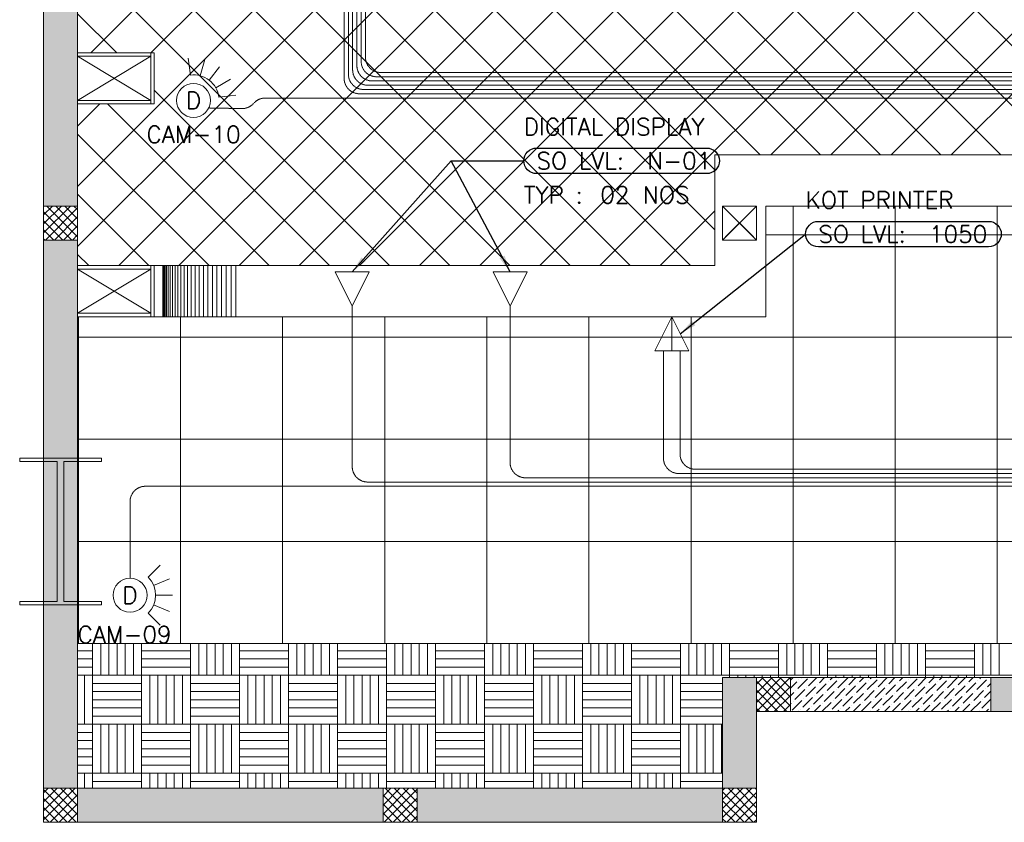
# Model space of a CAD drawing. Header units: millimetres. Extents: x -150 to 17700, y -13097 to 13830.
# Tile 2 of 67: x -140 to 5646, y 0 to 4714. Entities that reach past the tile are written whole.
import ezdxf
from ezdxf.enums import TextEntityAlignment as Align

# ---------------------------------------------------------------- set-up
doc = ezdxf.new("R2010")
doc.units = ezdxf.units.MM
doc.header["$MEASUREMENT"] = 0
doc.linetypes.add('HIDDENX2', pattern=[0.75, 0.5, -0.25])
doc.layers.get('0').update_dxf_attribs({"lineweight": 5})
doc.layers.add('ELEC-SO-LVL-TAG', color=7, linetype='Continuous')
for name, color, linetype, lineweight, true_color in [('M-MEP-ELIT-CABLE', 7, 'HIDDENX2', 20, 0x960000), ('M-MEP-ELIT-DEVICES', 5, 'Continuous', 20, 0x0000ff), ('M-MEP-ELTV-CABLE', 7, 'HIDDENX2', 20, 0x007d00), ('M-MEP-ELTV-CAM', 5, 'Continuous', 20, 0x0000ff), ('RCP XREF$0$A-200MM', 9, 'Continuous', 0, 0x808080), ('RCP XREF$0$A-CEILING-01', 9, 'Continuous', 0, 0x808080), ('RCP XREF$0$A-CEILING-02', 9, 'Continuous', 0, 0x808080), ('RCP XREF$0$A-CEILING-03', 9, 'Continuous', 0, 0x808080), ('RCP XREF$0$A-EQUIP', 9, 'Continuous', 0, 0x808080), ('RCP XREF$0$A-Wall & Column', 9, 'Continuous', 0, 0x808080), ('RCP XREF$0$Column', 9, 'Continuous', 0, 0x808080), ('RCP XREF$0$ND_26_HATCH', 9, 'Continuous', 0, 0x808080), ('RCP XREF$0$XR-CP-DS$0$A-DOWN LIG', 9, 'Continuous', 0, 0x808080)]:
    doc.layers.add(name, color=color, linetype=linetype, lineweight=lineweight, true_color=true_color)
doc.layers.add('M-MEP-ELLG-TEXT', color=7, linetype='Continuous', lineweight=15)
doc.layers.add('M-MEP-GEN', color=7, linetype='Continuous', lineweight=5)
doc.styles.add('Oswald Light', font='txt')
doc.styles.add('ROMANS-100', font='romans.shx')
doc.styles.get("Standard").update_dxf_attribs({"font": 'romans.shx'})
doc.dimstyles.new('MDS-50', dxfattribs={"dimtxt": 100, "dimasz": 100, "dimexe": 50, "dimexo": 50, "dimgap": 25, "dimtad": 1, "dimdec": 0, "dimtxsty": 'Oswald Light', "dimcen": 0, "dimdle": 1.5875, "dimazin": 0, "dimtfac": 1, "dimtdec": 0, "dimtix": 1, "dimtmove": 0, "dimatfit": 0, "dimfxl": 1, "dimfrac": 2, "dimtolj": 1, "dimarcsym": 0})

# ---------------------------------------------------------------- blocks, each defined once
blk = doc.blocks.new('RCP XREF')
at = {"layer": 'RCP XREF$0$ND_26_HATCH', "lineweight": 0, "true_color": 0x808080, "transparency": 33554687}
h = blk.add_hatch(color=8, dxfattribs=at)
h.dxf.hatch_style = 1
h.paths.add_polyline_path([(200, 13280), (0, 13280), (0, 0), (4190, 0), (4190, 650), (4390, 650), (4390, 850), (3990, 850), (3990, 200), (200, 200), (200, 8735.8), (200, 8835.8), (200, 9585.8), (200, 9685.8), (200, 10435.8), (200, 10535.8), (200, 11285.8), (200, 11385.8), (200, 12135.8), (200, 12235.8)])
h.paths.add_polyline_path([(0, 11087.2), (200, 11087.2), (200, 11287.2), (0, 11287.2)], flags=17)
h.paths.add_polyline_path([(0, 8211.4), (200, 8211.4), (200, 8411.4), (0, 8411.4)], flags=17)
h.paths.add_polyline_path([(0, 5830), (200, 5830), (200, 6030), (0, 6030)], flags=17)
h.paths.add_polyline_path([(0, 3420), (200, 3420), (200, 3620), (0, 3620)], flags=17)
h.paths.add_polyline_path([(0, 0), (200, 0), (200, 200), (0, 200)], flags=17)
h.paths.add_polyline_path([(1995, 0.3), (2195, 0.3), (2195, 200.3), (1995, 200.3)], flags=16)
h.paths.add_polyline_path([(3990, 0), (4190, 0), (4190, 200), (3990, 200)], flags=17)
h.paths.add_polyline_path([(4190, 650), (4390, 650), (4390, 850), (4190, 850)], flags=17)
h = blk.add_hatch(color=8, dxfattribs=at)
h.dxf.hatch_style = 1
h.paths.add_polyline_path([(5890, 850), (5566.6, 850), (5566.6, 650), (5566.6, 650), (5890, 650)])
at = {"color": 8, "lineweight": 0, "true_color": 0x808080}
for p, q in [((200, 4240), (630, 4500)), ((200, 4500), (630, 4240)), ((200, 3250), (630, 2990)), ((200, 2990), (630, 3250))]:
    blk.add_line(p, q, dxfattribs=at)
at = {"layer": 'RCP XREF$0$A-200MM', "color": 8, "linetype": 'Continuous', "lineweight": 0, "true_color": 0x808080, "transparency": 33554687}
for p, q in [((4390, 833.9), (4406.1, 850)), ((4390, 787.9), (4427.3, 825.2)), ((4433.1, 785), (4490.5, 842.5)), ((4438.8, 836.7), (4438.8, 836.7)), ((4450.3, 848.2), (4452.1, 850)), ((4496.3, 802.3), (4544, 850)), ((4542.2, 756.3), (4599.7, 813.7)), ((4559.5, 819.5), (4590, 850)), ((4605.4, 773.5), (4662.9, 831)), ((4611.2, 825.2), (4611.2, 825.2)), ((4622.7, 836.7), (4635.9, 850)), ((4668.6, 790.8), (4726.1, 848.2)), ((4674.4, 842.5), (4674.4, 842.5)), ((4731.8, 808), (4773.8, 850)), ((4777.8, 762), (4835.2, 819.5)), ((4783.5, 813.7), (4783.5, 813.7)), ((4795, 825.2), (4819.8, 850)), ((4841, 779.3), (4898.4, 836.7)), ((4846.7, 831), (4846.7, 831)), ((4858.2, 842.5), (4865.8, 850)), ((4904.2, 796.5), (4957.7, 850)), ((4909.9, 848.2), (4909.9, 848.2)), ((4967.4, 813.7), (5003.6, 850)), ((5013.3, 767.8), (5070.8, 825.2)), ((5019.1, 819.5), (5019.1, 819.5)), ((5030.6, 831), (5049.6, 850)), ((5076.5, 785), (5134, 842.5)), ((5082.3, 836.7), (5082.3, 836.7)), ((5093.8, 848.2), (5095.6, 850)), ((5139.7, 802.3), (5187.5, 850)), ((5185.7, 756.3), (5243.2, 813.7)), ((5202.9, 819.5), (5233.4, 850)), ((5248.9, 773.5), (5306.4, 831)), ((5254.6, 825.2), (5254.6, 825.2)), ((5266.1, 836.7), (5279.4, 850)), ((5312.1, 790.8), (5369.6, 848.2)), ((5317.8, 842.5), (5317.8, 842.5)), ((5375.3, 808), (5417.3, 850)), ((5421.3, 762), (5478.7, 819.5)), ((5427, 813.7), (5427, 813.7)), ((5438.5, 825.2), (5463.3, 850)), ((5484.5, 779.3), (5541.9, 836.7)), ((5490.2, 831), (5490.2, 831)), ((5501.7, 842.5), (5509.2, 850)), ((5547.7, 796.5), (5566.6, 815.5)), ((5553.4, 848.2), (5553.4, 848.2)), ((4390, 741.9), (4410.1, 762)), ((4415.8, 721.8), (4473.3, 779.3)), ((4421.6, 773.5), (4421.6, 773.5)), ((4479, 739.1), (4536.5, 796.5)), ((4484.8, 790.8), (4484.8, 790.8)), ((4548, 808), (4548, 808)), ((4588.2, 710.3), (4645.7, 767.8)), ((4593.9, 762), (4593.9, 762)), ((4651.4, 727.6), (4708.9, 785)), ((4657.1, 779.3), (4657.1, 779.3)), ((4714.6, 744.8), (4772, 802.3)), ((4720.3, 796.5), (4720.3, 796.5)), ((4760.6, 698.8), (4818, 756.3)), ((4823.8, 716.1), (4881.2, 773.5)), ((4829.5, 767.8), (4829.5, 767.8)), ((4887, 733.3), (4944.4, 790.8)), ((4892.7, 785), (4892.7, 785)), ((4950.2, 750.5), (5007.6, 808)), ((4955.9, 802.3), (4955.9, 802.3)), ((4996.1, 704.6), (5053.6, 762)), ((5001.9, 756.3), (5001.9, 756.3)), ((5059.3, 721.8), (5116.8, 779.3)), ((5065.1, 773.5), (5065.1, 773.5)), ((5122.5, 739.1), (5180, 796.5)), ((5128.3, 790.8), (5128.3, 790.8)), ((5191.5, 808), (5191.5, 808)), ((5231.7, 710.3), (5289.1, 767.8)), ((5237.4, 762), (5237.4, 762)), ((5294.9, 727.6), (5352.3, 785)), ((5300.6, 779.3), (5300.6, 779.3)), ((5358.1, 744.8), (5415.5, 802.3)), ((5363.8, 796.5), (5363.8, 796.5)), ((5404, 698.8), (5461.5, 756.3)), ((5467.2, 716.1), (5524.7, 773.5)), ((5473, 767.8), (5473, 767.8)), ((5530.4, 733.3), (5566.6, 769.5)), ((5536.2, 785), (5536.2, 785)), ((4390, 696), (4392.9, 698.8)), ((4398.6, 658.6), (4456.1, 716.1)), ((4404.4, 710.3), (4404.4, 710.3)), ((4461.8, 675.9), (4519.3, 733.3)), ((4467.6, 727.6), (4467.6, 727.6)), ((4525, 693.1), (4582.5, 750.5)), ((4530.7, 744.8), (4530.7, 744.8)), ((4573.8, 650), (4628.4, 704.6)), ((4576.7, 698.8), (4576.7, 698.8)), ((4634.2, 664.4), (4691.6, 721.8)), ((4639.9, 716.1), (4639.9, 716.1)), ((4697.4, 681.6), (4754.8, 739.1)), ((4703.1, 733.3), (4703.1, 733.3)), ((4766.3, 750.5), (4766.3, 750.5)), ((4806.5, 652.9), (4864, 710.3)), ((4812.3, 704.6), (4812.3, 704.6)), ((4869.7, 670.1), (4927.2, 727.6)), ((4875.5, 721.8), (4875.5, 721.8)), ((4932.9, 687.4), (4990.4, 744.8)), ((4938.7, 739.1), (4938.7, 739.1)), ((4987.5, 650), (5036.3, 698.8)), ((5042.1, 658.6), (5099.5, 716.1)), ((5047.8, 710.3), (5047.8, 710.3)), ((5105.3, 675.9), (5162.7, 733.3)), ((5111, 727.6), (5111, 727.6)), ((5168.5, 693.1), (5225.9, 750.5)), ((5174.2, 744.8), (5174.2, 744.8)), ((5217.3, 650), (5271.9, 704.6)), ((5220.2, 698.8), (5220.2, 698.8)), ((5277.6, 664.4), (5335.1, 721.8)), ((5283.4, 716.1), (5283.4, 716.1)), ((5340.8, 681.6), (5398.3, 739.1)), ((5346.6, 733.3), (5346.6, 733.3)), ((5409.8, 750.5), (5409.8, 750.5)), ((5450, 652.9), (5507.4, 710.3)), ((5455.7, 704.6), (5455.7, 704.6)), ((5513.2, 670.1), (5566.6, 723.6)), ((5518.9, 721.8), (5518.9, 721.8)), ((4435.9, 650), (4438.8, 652.9)), ((4450.3, 664.4), (4450.3, 664.4)), ((4481.9, 650), (4502, 670.1)), ((4513.5, 681.6), (4513.5, 681.6)), ((4527.9, 650), (4565.2, 687.4)), ((4622.7, 652.9), (4622.7, 652.9)), ((4665.8, 650), (4674.4, 658.6)), ((4685.9, 670.1), (4685.9, 670.1)), ((4711.7, 650), (4737.6, 675.9)), ((4749.1, 687.4), (4749.1, 687.4)), ((4757.7, 650), (4800.8, 693.1)), ((4858.2, 658.6), (4858.2, 658.6)), ((4895.6, 650), (4909.9, 664.4)), ((4921.4, 675.9), (4921.4, 675.9)), ((4941.5, 650), (4973.1, 681.6)), ((4984.6, 693.1), (4984.6, 693.1)), ((5079.4, 650), (5082.3, 652.9)), ((5093.8, 664.4), (5093.8, 664.4)), ((5125.4, 650), (5145.5, 670.1)), ((5157, 681.6), (5157, 681.6)), ((5171.3, 650), (5208.7, 687.4)), ((5266.1, 652.9), (5266.1, 652.9)), ((5309.2, 650), (5317.8, 658.6)), ((5329.3, 670.1), (5329.3, 670.1)), ((5355.2, 650), (5381, 675.9)), ((5392.5, 687.4), (5392.5, 687.4)), ((5401.1, 650), (5444.2, 693.1)), ((5501.7, 658.6), (5501.7, 658.6)), ((5539, 650), (5553.4, 664.4)), ((5564.9, 675.9), (5564.9, 675.9))]:
    blk.add_line(p, q, dxfattribs=at)
at = {"layer": 'RCP XREF$0$A-CEILING-01', "color": 8, "linetype": 'Continuous', "lineweight": 0, "true_color": 0x808080}
for p, q in [((200, 3735.5), (9844.5, 13380)), ((277.4, 4520), (9137.4, 13380)), ((441.6, 3270), (10551.6, 13380)), ((630.9, 4520), (9490.9, 13380)), ((1148.7, 3270), (11258.7, 13380)), ((1502.2, 3270), (11612.2, 13380)), ((2209.3, 3270), (12319.3, 13380)), ((2562.9, 3270), (12672.9, 13380)), ((2916.4, 3270), (13026.4, 13380)), ((4273.6, 3920), (13733.6, 13380)), ((4980.7, 3920), (14440.7, 13380)), ((5334.2, 3920), (14794.2, 13380)), ((1855.8, 3270), (11865.8, 13280)), ((4627.1, 3920), (11820.1, 11113)), ((6983, 3270), (200, 10053)), ((5979.5, 3920), (200, 9699.5)), ((5625.9, 3920), (200, 9345.9)), ((200, 3382), (5948, 9130)), ((5272.4, 3920), (200, 8992.4)), ((4918.8, 3920), (200, 8638.8)), ((795.1, 3270), (5890, 8364.9)), ((4565.3, 3920), (200, 8285.3)), ((4211.7, 3920), (200, 7931.7)), ((3945, 3833.2), (200, 7578.2)), ((3945, 3479.6), (200, 7224.6)), ((3801.1, 3270), (200, 6871.1)), ((3447.5, 3270), (200, 6517.5)), ((3094, 3270), (200, 6164)), ((3270, 3270), (5890, 5890)), ((2740.4, 3270), (200, 5810.4)), ((2386.9, 3270), (200, 5456.9)), ((2033.3, 3270), (200, 5103.3)), ((429.7, 4520), (200, 4749.7)), ((1679.7, 3270), (650, 4299.7)), ((200, 4089.1), (330.9, 4220)), ((1326.2, 3270), (376.2, 4220)), ((972.6, 3270), (200, 4042.6)), ((619.1, 3270), (200, 3689.1)), ((3623.6, 3270), (3945, 3591.4)), ((265.5, 3270), (200, 3335.5))]:
    blk.add_line(p, q, dxfattribs=at)
at = {"layer": 'RCP XREF$0$A-CEILING-01', "color": 8, "lineweight": 0, "true_color": 0x808080}
for p, q in [((200, 13380), (200, 4520)), ((200, 4520), (650, 4520)), ((650, 4520), (650, 4220)), ((650, 4220), (200, 4220)), ((200, 4220), (200, 3270)), ((3945, 3270), (3945, 3920)), ((3945, 3920), (6135, 3920)), ((4245, 2970), (4245, 3620)), ((4245, 3620), (5835, 3620)), ((200, 3270), (3945, 3270)), ((200, 1050), (200, 2970)), ((200, 2970), (4245, 2970)), ((9805, 1050), (200, 1050)), ((200, 1050), (200, 200)), ((9805, 1050), (200, 1050)), ((3990, 200), (3990, 850)), ((3990, 850), (7990, 850)), ((200, 200), (3990, 200))]:
    blk.add_line(p, q, dxfattribs=at)
at = {"layer": 'RCP XREF$0$A-CEILING-02', "color": 8, "linetype": 'Continuous', "lineweight": 0, "true_color": 0x808080}
for p, q in [((4405, 1050), (4405, 3620)), ((5005, 1050), (5005, 3620)), ((5605, 1050), (5605, 3620)), ((4245, 3450), (5835, 3450)), ((205, 1050), (205, 2970)), ((805, 1050), (805, 2970)), ((1405, 1050), (1405, 2970)), ((2005, 1050), (2005, 2970)), ((2605, 1050), (2605, 2970)), ((3205, 1050), (3205, 2970)), ((3805, 1050), (3805, 2970)), ((200, 2850), (9805, 2850)), ((200, 2250), (9805, 2250)), ((200, 1650), (9805, 1650))]:
    blk.add_line(p, q, dxfattribs=at)
at = {"layer": 'RCP XREF$0$A-CEILING-03', "color": 8, "linetype": 'Continuous', "lineweight": 0, "true_color": 0x808080}
for p, q in [((288, 864), (288, 1050)), ((336, 864), (336, 1050)), ((384, 864), (384, 1050)), ((432, 864), (432, 1050)), ((480, 864), (480, 1050)), ((528, 864), (528, 1050)), ((576, 864), (576, 1050)), ((864, 864), (864, 1050)), ((912, 864), (912, 1050)), ((960, 864), (960, 1050)), ((1008, 864), (1008, 1050)), ((1056, 864), (1056, 1050)), ((1104, 864), (1104, 1050)), ((1152, 864), (1152, 1050)), ((1440, 864), (1440, 1050)), ((1488, 864), (1488, 1050)), ((1536, 864), (1536, 1050)), ((1584, 864), (1584, 1050)), ((1632, 864), (1632, 1050)), ((1680, 864), (1680, 1050)), ((1728, 864), (1728, 1050)), ((2016, 864), (2016, 1050)), ((2064, 864), (2064, 1050)), ((2112, 864), (2112, 1050)), ((2160, 864), (2160, 1050)), ((2208, 864), (2208, 1050)), ((2256, 864), (2256, 1050)), ((2304, 864), (2304, 1050)), ((2592, 864), (2592, 1050)), ((2640, 864), (2640, 1050)), ((2688, 864), (2688, 1050)), ((2736, 864), (2736, 1050)), ((2784, 864), (2784, 1050)), ((2832, 864), (2832, 1050)), ((2880, 864), (2880, 1050)), ((3168, 864), (3168, 1050)), ((3216, 864), (3216, 1050)), ((3264, 864), (3264, 1050)), ((3312, 864), (3312, 1050)), ((3360, 864), (3360, 1050)), ((3408, 864), (3408, 1050)), ((3456, 864), (3456, 1050)), ((3744, 864), (3744, 1050)), ((3792, 864), (3792, 1050)), ((3840, 864), (3840, 1050)), ((3888, 864), (3888, 1050)), ((3936, 864), (3936, 1050)), ((3984, 864), (3984, 1050)), ((4032, 864), (4032, 1050)), ((4320, 864), (4320, 1050)), ((4368, 864), (4368, 1050)), ((4416, 864), (4416, 1050)), ((4464, 864), (4464, 1050)), ((4512, 864), (4512, 1050)), ((4560, 864), (4560, 1050)), ((4608, 864), (4608, 1050)), ((4896, 864), (4896, 1050)), ((4944, 864), (4944, 1050)), ((4992, 864), (4992, 1050)), ((5040, 864), (5040, 1050)), ((5088, 864), (5088, 1050)), ((5136, 864), (5136, 1050)), ((5184, 864), (5184, 1050)), ((5472, 864), (5472, 1050)), ((5520, 864), (5520, 1050)), ((5568, 864), (5568, 1050)), ((5616, 864), (5616, 1050)), ((200, 1008), (288, 1008)), ((576, 1008), (864, 1008)), ((1152, 1008), (1440, 1008)), ((1728, 1008), (2016, 1008)), ((2304, 1008), (2592, 1008)), ((2880, 1008), (3168, 1008)), ((3456, 1008), (3744, 1008)), ((4032, 1008), (4320, 1008)), ((4608, 1008), (4896, 1008)), ((5184, 1008), (5472, 1008)), ((200, 960), (288, 960)), ((576, 960), (864, 960)), ((1152, 960), (1440, 960)), ((1728, 960), (2016, 960)), ((2304, 960), (2592, 960)), ((2880, 960), (3168, 960)), ((3456, 960), (3744, 960)), ((4032, 960), (4320, 960)), ((4608, 960), (4896, 960)), ((5184, 960), (5472, 960)), ((200, 912), (288, 912)), ((576, 912), (864, 912)), ((1152, 912), (1440, 912)), ((1728, 912), (2016, 912)), ((2304, 912), (2592, 912)), ((2880, 912), (3168, 912)), ((3456, 912), (3744, 912)), ((4032, 912), (4320, 912)), ((4608, 912), (4896, 912)), ((5184, 912), (5472, 912)), ((200, 864), (288, 864)), ((240, 576), (240, 864)), ((288, 576), (288, 864)), ((288, 864), (576, 864)), ((288, 816), (576, 816)), ((576, 576), (576, 864)), ((576, 864), (864, 864)), ((624, 576), (624, 864)), ((672, 576), (672, 864)), ((720, 576), (720, 864)), ((768, 576), (768, 864)), ((816, 576), (816, 864)), ((864, 576), (864, 864)), ((864, 864), (1152, 864)), ((864, 816), (1152, 816)), ((1152, 576), (1152, 864)), ((1152, 864), (1440, 864)), ((1200, 576), (1200, 864)), ((1248, 576), (1248, 864)), ((1296, 576), (1296, 864)), ((1344, 576), (1344, 864)), ((1392, 576), (1392, 864)), ((1440, 576), (1440, 864)), ((1440, 864), (1728, 864)), ((1440, 816), (1728, 816)), ((1728, 576), (1728, 864)), ((1728, 864), (2016, 864)), ((1776, 576), (1776, 864)), ((1824, 576), (1824, 864)), ((1872, 576), (1872, 864)), ((1920, 576), (1920, 864)), ((1968, 576), (1968, 864)), ((2016, 576), (2016, 864)), ((2016, 864), (2304, 864)), ((2016, 816), (2304, 816)), ((2304, 576), (2304, 864)), ((2304, 864), (2592, 864)), ((2352, 576), (2352, 864)), ((2400, 576), (2400, 864)), ((2448, 576), (2448, 864)), ((2496, 576), (2496, 864)), ((2544, 576), (2544, 864)), ((2592, 576), (2592, 864)), ((2592, 864), (2880, 864)), ((2592, 816), (2880, 816)), ((2880, 576), (2880, 864)), ((2880, 864), (3168, 864)), ((2928, 576), (2928, 864)), ((2976, 576), (2976, 864)), ((3024, 576), (3024, 864)), ((3072, 576), (3072, 864)), ((3120, 576), (3120, 864)), ((3168, 576), (3168, 864)), ((3168, 864), (3456, 864)), ((3168, 816), (3456, 816)), ((3456, 576), (3456, 864)), ((3456, 864), (3744, 864)), ((3504, 576), (3504, 864)), ((3552, 576), (3552, 864)), ((3600, 576), (3600, 864)), ((3648, 576), (3648, 864)), ((3696, 576), (3696, 864)), ((3744, 576), (3744, 864)), ((3744, 864), (4032, 864)), ((3744, 816), (3990, 816)), ((4032, 850), (4032, 864)), ((4032, 864), (4320, 864)), ((4080, 850), (4080, 864)), ((4128, 850), (4128, 864)), ((4176, 850), (4176, 864)), ((4224, 850), (4224, 864)), ((4272, 850), (4272, 864)), ((4320, 850), (4320, 864)), ((4320, 864), (4608, 864)), ((4608, 850), (4608, 864)), ((4608, 864), (4896, 864)), ((4656, 850), (4656, 864)), ((4704, 850), (4704, 864)), ((4752, 850), (4752, 864)), ((4800, 850), (4800, 864)), ((4848, 850), (4848, 864)), ((4896, 850), (4896, 864)), ((4896, 864), (5184, 864)), ((5184, 850), (5184, 864)), ((5184, 864), (5472, 864)), ((5232, 850), (5232, 864)), ((5280, 850), (5280, 864)), ((5328, 850), (5328, 864)), ((5376, 850), (5376, 864)), ((5424, 850), (5424, 864)), ((5472, 850), (5472, 864)), ((5472, 864), (5760, 864)), ((288, 768), (576, 768)), ((864, 768), (1152, 768)), ((1440, 768), (1728, 768)), ((2016, 768), (2304, 768)), ((2592, 768), (2880, 768)), ((3168, 768), (3456, 768)), ((3744, 768), (3990, 768)), ((288, 720), (576, 720)), ((864, 720), (1152, 720)), ((1440, 720), (1728, 720)), ((2016, 720), (2304, 720)), ((2592, 720), (2880, 720)), ((3168, 720), (3456, 720)), ((3744, 720), (3990, 720)), ((288, 672), (576, 672)), ((864, 672), (1152, 672)), ((1440, 672), (1728, 672)), ((2016, 672), (2304, 672)), ((2592, 672), (2880, 672)), ((3168, 672), (3456, 672)), ((3744, 672), (3990, 672)), ((288, 624), (576, 624)), ((864, 624), (1152, 624)), ((1440, 624), (1728, 624)), ((2016, 624), (2304, 624)), ((2592, 624), (2880, 624)), ((3168, 624), (3456, 624)), ((3744, 624), (3990, 624)), ((200, 576), (288, 576)), ((200, 528), (288, 528)), ((288, 288), (288, 576)), ((288, 576), (576, 576)), ((336, 288), (336, 576)), ((384, 288), (384, 576)), ((432, 288), (432, 576)), ((480, 288), (480, 576)), ((528, 288), (528, 576)), ((576, 288), (576, 576)), ((576, 576), (864, 576)), ((576, 528), (864, 528)), ((864, 288), (864, 576)), ((864, 576), (1152, 576)), ((912, 288), (912, 576)), ((960, 288), (960, 576)), ((1008, 288), (1008, 576)), ((1056, 288), (1056, 576)), ((1104, 288), (1104, 576)), ((1152, 288), (1152, 576)), ((1152, 576), (1440, 576)), ((1152, 528), (1440, 528)), ((1440, 288), (1440, 576)), ((1440, 576), (1728, 576)), ((1488, 288), (1488, 576)), ((1536, 288), (1536, 576)), ((1584, 288), (1584, 576)), ((1632, 288), (1632, 576)), ((1680, 288), (1680, 576)), ((1728, 288), (1728, 576)), ((1728, 576), (2016, 576)), ((1728, 528), (2016, 528)), ((2016, 288), (2016, 576)), ((2016, 576), (2304, 576)), ((2064, 288), (2064, 576)), ((2112, 288), (2112, 576)), ((2160, 288), (2160, 576)), ((2208, 288), (2208, 576)), ((2256, 288), (2256, 576)), ((2304, 288), (2304, 576)), ((2304, 576), (2592, 576)), ((2304, 528), (2592, 528)), ((2592, 288), (2592, 576)), ((2592, 576), (2880, 576)), ((2640, 288), (2640, 576)), ((2688, 288), (2688, 576)), ((2736, 288), (2736, 576)), ((2784, 288), (2784, 576)), ((2832, 288), (2832, 576)), ((2880, 288), (2880, 576)), ((2880, 576), (3168, 576)), ((2880, 528), (3168, 528)), ((3168, 288), (3168, 576)), ((3168, 576), (3456, 576)), ((3216, 288), (3216, 576)), ((3264, 288), (3264, 576)), ((3312, 288), (3312, 576)), ((3360, 288), (3360, 576)), ((3408, 288), (3408, 576)), ((3456, 288), (3456, 576)), ((3456, 576), (3744, 576)), ((3456, 528), (3744, 528)), ((3744, 288), (3744, 576)), ((3744, 576), (3990, 576)), ((3792, 288), (3792, 576)), ((3840, 288), (3840, 576)), ((3888, 288), (3888, 576)), ((3936, 288), (3936, 576)), ((3984, 288), (3984, 576)), ((200, 480), (288, 480)), ((576, 480), (864, 480)), ((1152, 480), (1440, 480)), ((1728, 480), (2016, 480)), ((2304, 480), (2592, 480)), ((2880, 480), (3168, 480)), ((3456, 480), (3744, 480)), ((200, 432), (288, 432)), ((576, 432), (864, 432)), ((1152, 432), (1440, 432)), ((1728, 432), (2016, 432)), ((2304, 432), (2592, 432)), ((2880, 432), (3168, 432)), ((3456, 432), (3744, 432)), ((200, 384), (288, 384)), ((576, 384), (864, 384)), ((1152, 384), (1440, 384)), ((1728, 384), (2016, 384)), ((2304, 384), (2592, 384)), ((2880, 384), (3168, 384)), ((3456, 384), (3744, 384)), ((200, 336), (288, 336)), ((576, 336), (864, 336)), ((1152, 336), (1440, 336)), ((1728, 336), (2016, 336)), ((2304, 336), (2592, 336)), ((2880, 336), (3168, 336)), ((3456, 336), (3744, 336)), ((200, 288), (288, 288)), ((240, 200), (240, 288)), ((288, 200), (288, 288)), ((288, 288), (576, 288)), ((288, 240), (576, 240)), ((576, 200), (576, 288)), ((576, 288), (864, 288)), ((624, 200), (624, 288)), ((672, 200), (672, 288)), ((720, 200), (720, 288)), ((768, 200), (768, 288)), ((816, 200), (816, 288)), ((864, 200), (864, 288)), ((864, 288), (1152, 288)), ((864, 240), (1152, 240)), ((1152, 200), (1152, 288)), ((1152, 288), (1440, 288)), ((1200, 200), (1200, 288)), ((1248, 200), (1248, 288)), ((1296, 200), (1296, 288)), ((1344, 200), (1344, 288)), ((1392, 200), (1392, 288)), ((1440, 200), (1440, 288)), ((1440, 288), (1728, 288)), ((1440, 240), (1728, 240)), ((1728, 200), (1728, 288)), ((1728, 288), (2016, 288)), ((1776, 200), (1776, 288)), ((1824, 200), (1824, 288)), ((1872, 200), (1872, 288)), ((1920, 200), (1920, 288)), ((1968, 200), (1968, 288)), ((2016, 200), (2016, 288)), ((2016, 288), (2304, 288)), ((2016, 240), (2304, 240)), ((2304, 200), (2304, 288)), ((2304, 288), (2592, 288)), ((2352, 200), (2352, 288)), ((2400, 200), (2400, 288)), ((2448, 200), (2448, 288)), ((2496, 200), (2496, 288)), ((2544, 200), (2544, 288)), ((2592, 200), (2592, 288)), ((2592, 288), (2880, 288)), ((2592, 240), (2880, 240)), ((2880, 200), (2880, 288)), ((2880, 288), (3168, 288)), ((2928, 200), (2928, 288)), ((2976, 200), (2976, 288)), ((3024, 200), (3024, 288)), ((3072, 200), (3072, 288)), ((3120, 200), (3120, 288)), ((3168, 200), (3168, 288)), ((3168, 288), (3456, 288)), ((3168, 240), (3456, 240)), ((3456, 200), (3456, 288)), ((3456, 288), (3744, 288)), ((3504, 200), (3504, 288)), ((3552, 200), (3552, 288)), ((3600, 200), (3600, 288)), ((3648, 200), (3648, 288)), ((3696, 200), (3696, 288)), ((3744, 200), (3744, 288)), ((3744, 288), (3990, 288)), ((3744, 240), (3990, 240))]:
    blk.add_line(p, q, dxfattribs=at)
at = {"layer": 'RCP XREF$0$A-EQUIP', "color": 8, "lineweight": 0, "true_color": 0x808080}
for p, q in [((4172, 3602), (4008, 3438)), ((4008, 3602), (4172, 3438))]:
    blk.add_line(p, q, dxfattribs=at)
at = {"layer": 'RCP XREF$0$A-Wall & Column', "color": 8, "lineweight": 0, "true_color": 0x808080}
for p, q in [((0, 13480), (0, 0)), ((200, 13480), (200, 200)), ((650, 4520), (200, 4520)), ((630, 4220), (630, 4520)), ((650, 4220), (650, 4520)), ((630, 4500), (200, 4500)), ((630, 4240), (200, 4240)), ((650, 4220), (200, 4220)), ((200, 3620), (0, 3620)), ((0, 3620), (0, 3420)), ((200, 3420), (200, 3620)), ((4190, 3420), (3990, 3620)), ((3990, 3420), (4190, 3620)), ((3990, 3420), (3990, 3620)), ((3990, 3620), (4190, 3620)), ((4190, 3620), (3990, 3620)), ((3990, 3620), (3990, 3420)), ((4190, 3620), (4190, 3420)), ((4190, 3420), (4190, 3620)), ((0, 3420), (200, 3420)), ((4190, 3420), (3990, 3420)), ((3990, 3420), (4190, 3420)), ((650, 3270), (200, 3270)), ((630, 3250), (200, 3250)), ((630, 3270), (630, 2970)), ((650, 3270), (650, 2970)), ((630, 2990), (200, 2990)), ((650, 2970), (200, 2970)), ((3990, 850), (3990, 200)), ((3990, 850), (4390, 850)), ((4390, 850), (4190, 850)), ((4190, 850), (4190, 650)), ((4390, 850), (4390, 650)), ((4390, 650), (4390, 850)), ((4390, 850), (5566.6, 850)), ((5566.6, 850), (6090, 850)), ((4190, 650), (4190, 0)), ((4190, 650), (4390, 650)), ((4190, 650), (4390, 650)), ((4190, 0), (4190, 650)), ((4190, 650), (4390, 650)), ((4390, 650), (5566.6, 650)), ((5566.6, 650), (6090, 650)), ((200, 200), (0, 200)), ((0, 200), (0, 0)), ((200, 200), (3990, 200)), ((200, 0), (200, 200)), ((2195, 200.3), (1995, 200.3)), ((1995, 200.3), (1995, 0.3)), ((2195, 0.3), (2195, 200.3)), ((4190, 200), (3990, 200)), ((3990, 200), (3990, 0)), ((4190, 0), (4190, 200)), ((0, 0), (4190, 0)), ((0, 0), (200, 0)), ((1995, 0.3), (2195, 0.3)), ((3990, 0), (4190, 0))]:
    blk.add_line(p, q, dxfattribs=at)
at = {"layer": 'RCP XREF$0$Column', "color": 8, "lineweight": 0, "true_color": 0x808080}
for p, q in [((-140.5, 2118.4), (-140.5, 2138.4)), ((-140.5, 2138.4), (340.5, 2138.4)), ((80.5, 2118.4), (-140.5, 2118.4)), ((80.5, 1296.4), (80.5, 2118.4)), ((340.5, 2118.4), (119.5, 2118.4)), ((119.5, 2118.4), (119.5, 1296.4)), ((340.5, 2138.4), (340.5, 2118.4)), ((-140.5, 1276.4), (-140.5, 1296.4)), ((-140.5, 1296.4), (80.5, 1296.4)), ((340.5, 1276.4), (-140.5, 1276.4)), ((119.5, 1296.4), (340.5, 1296.4)), ((340.5, 1296.4), (340.5, 1276.4))]:
    blk.add_line(p, q, dxfattribs=at)
at = {"layer": 'RCP XREF$0$ND_26_HATCH', "color": 8, "linetype": 'Continuous', "lineweight": 0, "true_color": 0x808080}
for p, q in [((0, 3568), (52, 3620)), ((0, 3514.9), (105.1, 3620)), ((0, 3461.9), (158.1, 3620)), ((11.1, 3420), (200, 3608.9)), ((200, 3439.5), (19.5, 3620)), ((200, 3492.5), (72.5, 3620)), ((200, 3545.6), (125.6, 3620)), ((200, 3598.6), (178.6, 3620)), ((166.5, 3420), (0, 3586.5)), ((113.4, 3420), (0, 3533.4)), ((64.2, 3420), (200, 3555.8)), ((60.4, 3420), (0, 3480.4)), ((117.2, 3420), (200, 3502.8)), ((7.4, 3420), (0, 3427.4)), ((170.2, 3420), (200, 3449.8)), ((4190, 651.5), (4388.5, 850)), ((4190, 810.6), (4227.4, 848)), ((4190, 757.6), (4280.4, 848)), ((4190, 704.6), (4333.4, 848)), ((4368.3, 650), (4190, 828.3)), ((4390, 681.4), (4223.4, 848)), ((4390, 734.4), (4276.4, 848)), ((4390, 787.4), (4329.4, 848)), ((4390, 840.5), (4380.5, 850)), ((4315.3, 650), (4190, 775.3)), ((4241.5, 650), (4390, 798.5)), ((4262.3, 650), (4190, 722.3)), ((4294.5, 650), (4390, 745.5)), ((4209.2, 650), (4190, 669.2)), ((4347.6, 650), (4390, 692.4)), ((0, 173.9), (26.1, 200)), ((0, 120.8), (79.2, 200)), ((0, 67.8), (132.2, 200)), ((0, 14.8), (185.2, 200)), ((192.3, 0), (0, 192.3)), ((200, 45.4), (45.4, 200)), ((200, 98.4), (98.4, 200)), ((200, 151.4), (151.4, 200)), ((1995, 153.6), (2039.5, 198.1)), ((1995, 100.6), (2092.5, 198)), ((1995, 47.5), (2145.5, 198)), ((2000.8, 0.3), (2195, 194.5)), ((2195, 12.6), (2009.5, 198.1)), ((2195, 65.6), (2062.6, 198.1)), ((2195, 118.7), (2115.6, 198)), ((2195, 171.7), (2168.7, 198)), ((3990, 186.4), (4003.6, 200)), ((3990, 133.3), (4056.7, 200)), ((3990, 80.3), (4109.7, 200)), ((3990, 27.3), (4162.7, 200)), ((4169.8, 0), (3990, 179.8)), ((4015.8, 0), (4190, 174.2)), ((4190, 32.8), (4022.8, 200)), ((4190, 85.9), (4075.9, 200)), ((4190, 138.9), (4128.9, 200)), ((4190, 191.9), (4181.9, 200)), ((139.3, 0), (0, 139.3)), ((38.3, 0), (200, 161.7)), ((2154.2, 0.3), (1995, 159.6)), ((2053.9, 0.3), (2195, 141.5)), ((4116.8, 0), (3990, 126.8)), ((4068.8, 0), (4190, 121.2)), ((86.3, 0), (0, 86.3)), ((91.3, 0), (200, 108.7)), ((2101.2, 0.3), (1995, 106.5)), ((2106.9, 0.3), (2195, 88.4)), ((4063.7, 0), (3990, 73.7)), ((4121.8, 0), (4190, 68.2)), ((33.2, 0), (0, 33.2)), ((144.3, 0), (200, 55.7)), ((197.4, 0), (200, 2.6)), ((2048.1, 0.3), (1995, 53.5)), ((1995.1, 0.3), (1995, 0.5)), ((2159.9, 0.3), (2195, 35.4)), ((4010.7, 0), (3990, 20.7)), ((4174.9, 0), (4190, 15.1))]:
    blk.add_line(p, q, dxfattribs=at)
at = {"layer": 'RCP XREF$0$ND_26_HATCH', "color": 8, "lineweight": 0, "true_color": 0x808080}
blk.add_line((5566.6, 650), (5566.6, 850), dxfattribs=at)
at = {"layer": 'RCP XREF$0$XR-CP-DS$0$A-DOWN LIG', "color": 8, "lineweight": 0, "true_color": 0x808080}
for p, q in [((6135, 3920), (3945, 3920)), ((3945, 3920), (3945, 3270)), ((4245, 2970), (4245, 3620)), ((4245, 3620), (5835, 3620)), ((3945, 3270), (650, 3270)), ((650, 3270), (650, 2970)), ((700, 3270), (700, 2970)), ((700.9, 3270), (700.9, 2970)), ((703.7, 3270), (703.7, 2970)), ((708.3, 3270), (708.3, 2970)), ((714.7, 3270), (714.7, 2970)), ((722.8, 3270), (722.8, 2970)), ((732.7, 3270), (732.7, 2970)), ((744.3, 3270), (744.3, 2970)), ((757.6, 3270), (757.6, 2970)), ((772.5, 3270), (772.5, 2970)), ((788.9, 3270), (788.9, 2970)), ((806.7, 3270), (806.7, 2970)), ((825.9, 3270), (825.9, 2970)), ((846.5, 3270), (846.5, 2970)), ((868.2, 3270), (868.2, 2970)), ((891.1, 3270), (891.1, 2970)), ((915, 3270), (915, 2970)), ((939.8, 3270), (939.8, 2970)), ((965.4, 3270), (965.4, 2970)), ((991.8, 3270), (991.8, 2970)), ((1018.7, 3270), (1018.7, 2970)), ((1046.1, 3270), (1046.1, 2970)), ((1073.9, 3266.6), (1073.9, 2966.6)), ((1101.9, 3270), (1101.9, 2970)), ((1130, 3270), (1130, 2970)), ((650, 2970), (4245, 2970))]:
    blk.add_line(p, q, dxfattribs=at)
blk = doc.blocks.new('DOME-CCTV-CM')
at = {"color": 0}
for p, q in [((106.1, 106.1), (176.8, 176.8)), ((138.6, 57.4), (231, 95.7)), ((150, 0), (250, 0)), ((138.6, -57.4), (231, -95.7)), ((106.1, -106.1), (176.8, -176.8))]:
    blk.add_line(p, q, dxfattribs=at)
blk.add_circle((0, 0), 100, dxfattribs=at)
blk.add_arc((0, 0), 150, 315, 45, dxfattribs=at)
blk.add_attdef('D', text='', height=100, dxfattribs=at).set_placement((0, 0), align=Align.MIDDLE_CENTER)
blk = doc.blocks.new('SDO-RJ45')
at = {"color": 0}
blk.add_lwpolyline([(-100, 200), (100, 200), (0, 0), (0, 0)], close=True, dxfattribs=at)
blk = doc.blocks.new('DDO-RJ45')
at = {"color": 0}
blk.add_line((0, 200), (0, 0), dxfattribs=at)
blk.add_lwpolyline([(-100, 200), (100, 200), (0, 0), (0, 0)], close=True, dxfattribs=at)
blk = doc.blocks.new('ELEC-SO-LVL-EQP-TYP-TAG')
at = {"layer": 'ELEC-SO-LVL-TAG'}
blk.add_lwpolyline([(75, 75), (1075, 75, -0.414214), (1150, 0), (1150, 0, -0.414214), (1075, -75), (75, -75, -0.414214), (0, 0), (0, 0, -0.414214)], format="xyb", close=True, dxfattribs=at)
at = {"layer": 'ELEC-SO-LVL-TAG', "char_height": 100, "attachment_point": 4}
for s, width, insert in [('{\\Fromans|c0;SO LVL:}', 1015.069, (75, 0)), ('{\\Fromans|c0;TYP :}', 391.476, (0, -200)), ('{\\Fromans|c0;NOS}', 391.476, (700, -200))]:
    blk.add_mtext_dynamic_manual_height_columns(s, width=width, gutter_width=1, heights=[0], dxfattribs=dict(at, insert=insert))
at = {"layer": 'ELEC-SO-LVL-TAG', "style": 'ROMANS-100'}
for tag, p in [('SO-EQP', (0, 200)), ('SO-LVL', (725, 0)), ('TYP-NOS', (450, -200))]:
    blk.add_attdef(tag, text='', height=100, dxfattribs=at).set_placement(p, align=Align.MIDDLE_LEFT)
blk = doc.blocks.new('ELEC-SO-LVL-EQP-TAG')
at = {"layer": 'ELEC-SO-LVL-TAG'}
blk.add_lwpolyline([(75, 72.5), (1075, 72.5, -0.414214), (1150, -2.5), (1150, -2.5, -0.414214), (1075, -77.5), (75, -77.5, -0.414214), (0, -2.5), (0, -2.5, -0.414214)], format="xyb", close=True, dxfattribs=at)
at = {"layer": 'ELEC-SO-LVL-TAG', "insert": (75, -2.5), "char_height": 100, "attachment_point": 4}
blk.add_mtext_dynamic_manual_height_columns('{\\Fromans|c0;SO LVL:}', width=1015.069, gutter_width=1, heights=[0], dxfattribs=at)
at = {"layer": 'ELEC-SO-LVL-TAG', "style": 'ROMANS-100'}
for tag, p in [('SO-EQP', (0, 197.5)), ('SO-LVL', (725, -2.5))]:
    blk.add_attdef(tag, text='', height=100, dxfattribs=at).set_placement(p, align=Align.MIDDLE_LEFT)

msp = doc.modelspace()

# ---------------------------------------------------------------- linework, layer by layer
at = {"layer": 'M-MEP-ELIT-CABLE', "ltscale": 5}
for points in [[(2673.5, 10218.2), (1906.4, 10218.2, 0.414214), (1816.4, 10128.2), (1816.4, 4419.4, 0.414214), (1906.4, 4329.4), (12038, 4329.4, -0.414214), (12128, 4239.4), (12128, 2977, 0.414214), (12218, 2887), (12542, 2887, -0.414214), (12632, 2797), (12632, 1856.7)], [(12657, 1856.7), (12657, 2822, 0.414214), (12567, 2912), (12243, 2912, -0.414214), (12153, 3002), (12153, 4264.4, 0.414214), (12063, 4354.4), (1931.4, 4354.4, -0.414214), (1841.4, 4444.4), (1841.4, 9288.1, -0.414214), (1931.4, 9378.1), (2673.5, 9378.1)], [(2673.5, 8821.5), (1956.4, 8821.5, 0.414214), (1866.4, 8731.5), (1866.4, 4469.4, 0.414214), (1956.4, 4379.4), (12790.1, 4379.4, -0.414214), (12880.1, 4289.4), (12880.1, 1897.4, -0.414214), (12790.1, 1807.4), (12657, 1807.4)], [(2473.5, 8410.3), (1981.4, 8410.3, 0.414214), (1891.4, 8320.3), (1891.4, 4494.4, 0.414214), (1981.4, 4404.4), (12815.1, 4404.4, -0.414214), (12905.1, 4314.4), (12905.1, 1872.4, -0.414214), (12815.1, 1782.4), (12657, 1782.4)], [(1814, 3032.5), (1814, 2088.7, 0.414214), (1904, 1998.7), (12242.4, 1998.7, -0.414214), (12332.4, 1908.7), (12332.4, 1856.7)], [(2741.5, 3032.5), (2741.5, 2113.7, 0.414214), (2831.5, 2023.7), (12267.4, 2023.7, -0.414214), (12357.4, 1933.7), (12357.4, 1856.7)], [(12382.4, 1856.7), (12382.4, 1958.7, 0.414214), (12292.4, 2048.7), (3733.1, 2048.7, -0.414214), (3643.1, 2138.7), (3643.1, 2770)], [(3740.3, 2770), (3740.3, 2163.7, 0.414214), (3830.3, 2073.7), (12317.4, 2073.7, -0.414214), (12407.4, 1983.7), (12407.4, 1856.7)]]:
    msp.add_lwpolyline(points, format="xyb", dxfattribs=at)
at = {"layer": 'M-MEP-ELTV-CABLE', "ltscale": 5}
for points in [[(12607, 1856.7), (12607, 2772, 0.414214), (12517, 2862), (12193, 2862, -0.414214), (12103, 2952), (12103, 4214.4, 0.414214), (12013, 4304.4), (1881.4, 4304.4, -0.414214), (1791.4, 4394.4), (1791.4, 12094, 0.414214), (1701.4, 12184), (599, 12184, -0.414214), (509, 12274), (509, 12276.3)], [(12582, 1856.7), (12582, 2747, 0.414214), (12492, 2837), (12168, 2837, -0.414214), (12078, 2927), (12078, 4189.4, 0.414214), (11988, 4279.4), (1856.4, 4279.4, -0.414214), (1766.4, 4369.4), (1766.4, 7654.5, 0.414214), (1676.4, 7744.5), (562.4, 7744.5, -0.414214), (472.4, 7834.5), (472.4, 8056.5)], [(12557, 1856.7), (12557, 2722, 0.414214), (12467, 2812), (12143, 2812, -0.414214), (12053, 2902), (12053, 4164.4, 0.414214), (11963, 4254.4), (1303, 4254.4, 0.217492), (1235, 4223.4, -0.222172), (1165.4, 4192.4), (970.8, 4195.8)], [(12307.4, 1856.7), (12307.4, 1883.7, 0.414214), (12217.4, 1973.7), (598, 1973.7, 0.414214), (508, 1883.7), (508, 1433.8)]]:
    msp.add_lwpolyline(points, format="xyb", dxfattribs=at)

# ---------------------------------------------------------------- block references
at = {"ltscale": 5}
msp.add_blockref('RCP XREF', (0, 0), dxfattribs=at)
at = {"layer": 'ELEC-SO-LVL-TAG'}
msp.add_blockref('ELEC-SO-LVL-EQP-TYP-TAG', (2822, 3885.5), dxfattribs=at).add_auto_attribs({'SO-EQP': 'DIGITAL DISPLAY', 'TYP-NOS': '02', 'SO-LVL': 'N-01'})
at = {"layer": 'M-MEP-ELIT-DEVICES'}
for p in [(1814, 3032.5), (2741.5, 3032.5)]:
    msp.add_blockref('SDO-RJ45', p, dxfattribs=at)
at = {"layer": 'M-MEP-ELIT-DEVICES', "rotation": 180}
msp.add_blockref('DDO-RJ45', (3692.1, 2970), dxfattribs=at)
at = {"layer": 'M-MEP-ELLG-TEXT'}
msp.add_blockref('ELEC-SO-LVL-EQP-TAG', (4478.5, 3457.5), dxfattribs=at).add_auto_attribs({'SO-EQP': 'KOT PRINTER', 'SO-LVL': '1050'})
at = {"layer": 'M-MEP-ELTV-CAM', "lineweight": 0}
ref = msp.add_blockref('DOME-CCTV-CM', (881.3, 4240.4), dxfattribs=dict(at, rotation=52.19405308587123))
ref.add_attrib('D', 'D', dxfattribs={"color": 0, "height": 100}).set_placement((881.3, 4240.4), align=Align.MIDDLE_CENTER)
ref = msp.add_blockref('DOME-CCTV-CM', (508, 1333.8), dxfattribs=at)
ref.add_attrib('D', 'D', dxfattribs={"color": 0, "height": 100}).set_placement((508, 1333.8), align=Align.MIDDLE_CENTER)

# ---------------------------------------------------------------- texts
at = {"layer": 'M-MEP-GEN', "char_height": 100, "attachment_point": 5}
for s, insert in [('CAM-10', (881.3, 4040.4)), ('CAM-09', (476.1, 1102.5))]:
    msp.add_mtext_dynamic_manual_height_columns(s, width=262.905, gutter_width=3324.7, heights=[0], dxfattribs=dict(at, insert=insert))

# ---------------------------------------------------------------- leaders
at = {"layer": 'M-MEP-ELLG-TEXT'}
for points in [[(1814, 3232.5), (2395.5, 3885.5), (2822, 3885.5)], [(2741.5, 3232.5), (2395.5, 3885.5)], [(3742.1, 2870), (4478.5, 3455)]]:
    msp.add_leader(points, dimstyle='MDS-50', override={"dimgap": 25, "dimtad": 0}, dxfattribs=at)

doc.saveas('drawing.dxf')
